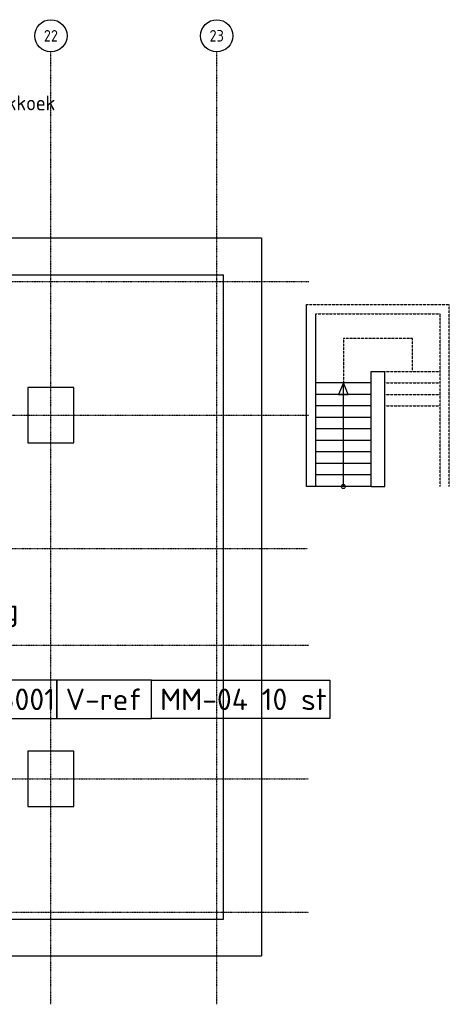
# Model space of a CAD drawing. Header units: millimetres. Extents: x 0 to 104973, y -355 to 67568.
# Tile 6 of 6: x 69935 to 79262, y 27077 to 48468. Entities that reach past the tile are written whole.
import ezdxf
from ezdxf.enums import TextEntityAlignment as Align

# ---------------------------------------------------------------- set-up
doc = ezdxf.new("R2010")
doc.units = ezdxf.units.MM
for name, pattern in [('B0301', [25, 12.5, -6.25, 0, -6.25]), ('B0401', [18.75, 12.5, -6.25]), ('B0701', [2.34375, 1.5625, -0.78125])]:
    doc.linetypes.add(name, pattern=pattern)
for name, color, linetype in [('AL$7A---_STRAMIEN', 8, 'B0301'), ('AL23----_VLOEREN', 8, 'Continuous'), ('AL24----_TRAPPEN', 8, 'Continuous'), ('AL28----_KONSTRUKTIE', 8, 'Continuous'), ('AL29----_BOVENBOUW', 8, 'B0401'), ('Asb-symbool', 7, 'Continuous'), ('AT$1A---_TEKST', 2, 'Continuous')]:
    doc.layers.add(name, color=color, linetype=linetype)
doc.styles.add('B-01', font='iso.shx', dxfattribs={"width": 0.9})

msp = doc.modelspace()

# ---------------------------------------------------------------- linework, layer by layer
at = {"color": 10}
for points in [[(70741, 34118), (69278, 34118), (69278, 33286), (70741, 33286)], [(72797, 34118), (70741, 34118), (70741, 33286), (72797, 33286)], [(72797, 34118), (76666, 34118), (76666, 33286), (72797, 33286)]]:
    msp.add_lwpolyline(points, close=True, dxfattribs=at)
at = {"layer": 'AL$7A---_STRAMIEN'}
for p, q in [((70612, 27077), (70612, 47768)), ((74212, 27077), (74212, 47768)), ((25244, 42777), (76212, 42777)), ((24486, 39877), (76212, 39877)), ((23729, 36977), (76187, 36977)), ((23181, 34877), (76212, 34877)), ((22424, 31977), (76212, 31977)), ((21667, 29077), (76212, 29077))]:
    msp.add_line(p, q, dxfattribs=at)
at = {"layer": 'AL$7A---_STRAMIEN', "linetype": 'Continuous'}
for centre in [(70612, 48118), (74212, 48118)]:
    msp.add_circle(centre, 350, dxfattribs=at)
at = {"layer": 'AL23----_VLOEREN'}
for p, q in [((67162, 42927), (74362, 42927)), ((74362, 28927), (74362, 42927)), ((40462, 28927), (74362, 28927))]:
    msp.add_line(p, q, dxfattribs=at)
at = {"layer": 'AL24----_TRAPPEN', "linetype": 'B0701'}
for p, q in [((76962, 41542), (76962, 40577)), ((78462, 41542), (76962, 41542)), ((78462, 40827), (78462, 41542)), ((77862, 40827), (79062, 40827)), ((77862, 40577), (79062, 40577)), ((77862, 40327), (79062, 40327)), ((77862, 40077), (79062, 40077))]:
    msp.add_line(p, q, dxfattribs=at)
at = {"layer": 'AL24----_TRAPPEN'}
for p, q in [((77562, 40577), (76362, 40577)), ((76962, 38327), (76962, 40577)), ((77562, 40327), (76362, 40327)), ((77562, 40077), (76362, 40077)), ((77562, 39827), (76362, 39827)), ((77562, 39577), (76362, 39577)), ((77562, 39327), (76362, 39327)), ((77562, 39077), (76362, 39077)), ((77562, 38827), (76362, 38827)), ((77562, 38577), (76362, 38577)), ((77562, 38327), (76362, 38327))]:
    msp.add_line(p, q, dxfattribs=at)
msp.add_lwpolyline([(76962, 40577), (76858, 40327), (77065, 40327)], close=True, dxfattribs=at)
msp.add_circle((76962, 38327), 45, dxfattribs=at)
at = {"layer": 'AL28----_KONSTRUKTIE', "linetype": 'Continuous'}
for p, q in [((76162, 38327), (76162, 42277)), ((76362, 38327), (76362, 42077)), ((76362, 38327), (76162, 38327))]:
    msp.add_line(p, q, dxfattribs=at)
at = {"layer": 'AL28----_KONSTRUKTIE', "linetype": 'B0701'}
for p, q in [((76162, 42277), (79262, 42277)), ((79262, 38327), (79262, 42277)), ((76362, 42077), (79062, 42077)), ((79062, 38327), (79062, 42077))]:
    msp.add_line(p, q, dxfattribs=at)
at = {"layer": 'AL28----_KONSTRUKTIE'}
for p, q in [((77562, 40827), (77862, 40827)), ((77562, 38327), (77562, 40827)), ((77862, 38327), (77862, 40827)), ((77562, 38327), (77862, 38327))]:
    msp.add_line(p, q, dxfattribs=at)
for points in [[(70112, 39277), (71112, 39277), (71112, 40477), (70112, 40477)], [(70112, 31377), (71112, 31377), (71112, 32577), (70112, 32577)]]:
    msp.add_lwpolyline(points, close=True, dxfattribs=at)
at = {"layer": 'AL29----_BOVENBOUW'}
for p, q in [((67162, 43727), (75187, 43727)), ((75187, 43727), (75187, 28127)), ((21419, 28127), (75187, 28127))]:
    msp.add_line(p, q, dxfattribs=at)

# ---------------------------------------------------------------- texts
at = {"layer": 'AL$7A---_STRAMIEN', "style": 'B-01'}
for s, p in [('22', (70612, 48118)), ('23', (74212, 48118))]:
    msp.add_text(s, height=250, dxfattribs=at).set_placement(p, align=Align.MIDDLE)
at = {"layer": 'Asb-symbool', "color": 10, "char_height": 468.75, "attachment_point": 1}
for s, insert, width in [('{\\fISOCPEUR|b0|i0|c0|p34;Beschrijving}', (66495, 35879), 488.73), ('{\\fISOCPEUR|b0|i0|c0|p34;B001}', (69424, 33937), 488.73), ('{\\fISOCPEUR|b0|i0|c0|p34;V-ref}', (70933, 33937), 488.73), ('{\\fISOCPEUR|b0|i0|c0|p34;MM-04 10 st}', (72983, 33937), 4158.53)]:
    msp.add_mtext(s, dxfattribs=dict(at, insert=insert, width=width))
at = {"layer": 'AT$1A---_TEKST', "style": 'B-01'}
msp.add_text('koekkoek', height=325, dxfattribs=at).set_placement((69022, 46498))

doc.saveas('drawing.dxf')
